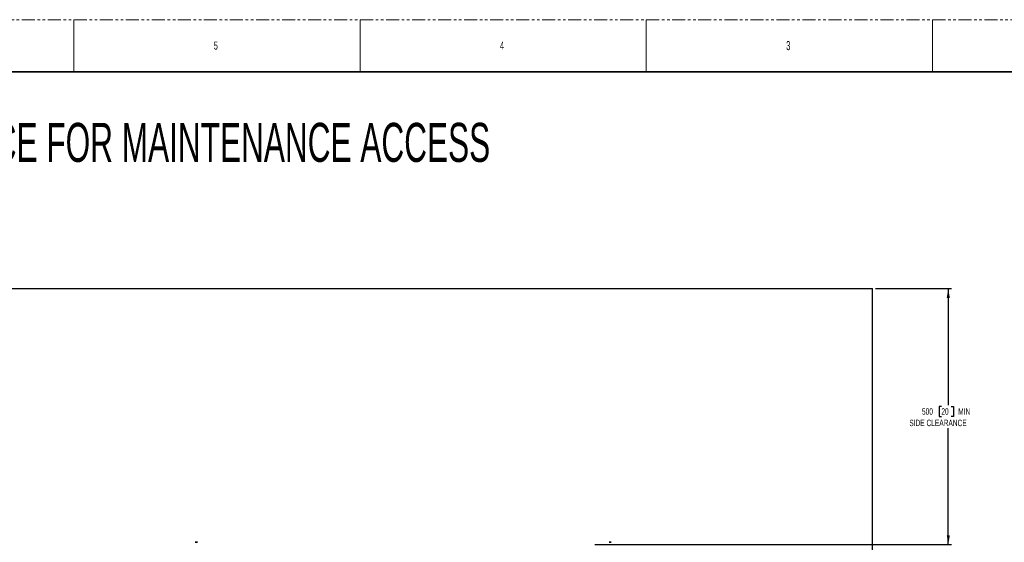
# Model space of a CAD drawing. Header units: millimetres. Extents: x 0 to 1118, y 0 to 864.
# Tile 85 of 86: x 393 to 873, y 608 to 864. Entities that reach past the tile are written whole.
import ezdxf

# ---------------------------------------------------------------- set-up
doc = ezdxf.new("R2010")
doc.units = ezdxf.units.MM
doc.linetypes.add('PHANTOM', pattern=[12.7, 6.35, -1.27, 1.27, -1.27, 1.27, -1.27])
doc.layers.add('ALPHAREV', color=7, linetype='Continuous', lineweight=25)
doc.styles.add('SLDTEXTSTYLE0', font='TXT', dxfattribs={"width": 0.605})
doc.styles.add('SLDTEXTSTYLE1', font='TXT', dxfattribs={"width": 0.6})
doc.dimstyles.new('SLDDIMSTYLE0', dxfattribs={"dimtxt": 3.175, "dimasz": 4.572, "dimexe": 0, "dimexo": 0.0625, "dimgap": 0.79375, "dimtad": 0, "dimtih": 1, "dimtoh": 1, "dimdec": 0, "dimlfac": 4, "dimrnd": 1e-09, "dimzin": 12, "dimdsep": 46, "dimtxsty": 'SLDTEXTSTYLE0', "dimsah": 1, "dimcen": 0.09, "dimadec": 0, "dimazin": 3, "dimtfac": 1, "dimtofl": 0, "dimtmove": 0, "dimatfit": 3, "dimfxl": 1, "dimfrac": 2, "dimtolj": 1, "dimtzin": 12, "dimarcsym": 0})

# ---------------------------------------------------------------- blocks, each defined once
blk = doc.blocks.new('_D_3')
at = {"layer": 'ALPHAREV'}
for p, q in [((810.44, 732.2), (847.52, 732.2)), ((845.92, 732.2), (845.92, 675.3)), ((842.53, 674.58), (841.44, 674.58)), ((841.44, 674.58), (841.44, 669.7)), ((847.38, 674.58), (848.47, 674.58)), ((848.47, 674.58), (848.47, 669.7)), ((841.44, 669.7), (842.53, 669.7)), ((848.47, 669.7), (847.38, 669.7)), ((845.92, 607.2), (845.92, 664.1)), ((673.43, 607.2), (847.52, 607.2))]:
    blk.add_line(p, q, dxfattribs=at)
for points in [[(845.92, 732.2), (845.16, 727.63), (846.68, 727.63)], [(845.92, 607.2), (846.68, 611.77), (845.16, 611.77)]]:
    blk.add_solid(points, dxfattribs=at)
at = {"layer": 'ALPHAREV', "char_height": 3.175, "attachment_point": 1, "style": 'SLDTEXTSTYLE0'}
for s, insert in [('500', (833.07, 673.8)), ('20', (842.53, 673.8)), ('MIN', (850.76, 673.8)), ('SIDE CLEARANCE', (826.89, 668.2))]:
    blk.add_mtext(s, dxfattribs=dict(at, insert=insert))

msp = doc.modelspace()

# ---------------------------------------------------------------- linework, layer by layer
at = {"color": 7, "linetype": 'PHANTOM', "lineweight": 18}
msp.add_line((0, 863.6), (1117.6, 863.6), dxfattribs=at)
at = {"color": 7, "linetype": 'Continuous', "lineweight": 18}
for p, q in [((419.1, 863.6), (419.1, 838.2)), ((558.8, 863.6), (558.8, 838.2)), ((698.5, 863.6), (698.5, 838.2)), ((838.2, 863.6), (838.2, 838.2))]:
    msp.add_line(p, q, dxfattribs=at)
at = {"color": 7, "linetype": 'Continuous', "lineweight": 35}
for p, q in [((12.7, 838.2), (1104.9, 838.2)), ((479.141157, 608.276134), (478.315068, 608.276134)), ((479.370598, 608.276134), (479.141157, 608.276134)), ((681.077037, 608.276134), (680.360068, 608.276134)), ((681.415598, 608.276134), (681.077037, 608.276134))]:
    msp.add_line(p, q, dxfattribs=at)
at = {"layer": 'ALPHAREV'}
for p in [(271.327469, 732.202581), (808.843887, 386.556134)]:
    msp.add_line(p, (808.843887, 732.202581), dxfattribs=at)

# ---------------------------------------------------------------- texts
at = {"color": 7, "linetype": 'Continuous', "lineweight": 0, "attachment_point": 1, "style": 'SLDTEXTSTYLE1'}
for s, insert, char_height in [('5', (487.3625, 852.929182), 3.96875), ('4', (627.0625, 852.929182), 3.96875), ('3', (766.79425, 853.172684), 4.445)]:
    msp.add_mtext(s, dxfattribs=dict(at, insert=insert, char_height=char_height))
at = {"layer": 'ALPHAREV', "insert": (233.549692, 813.183915), "char_height": 19.05, "attachment_point": 1, "style": 'SLDTEXTSTYLE0'}
msp.add_mtext('MINIMUM CLEARANCE FOR MAINTENANCE ACCESS', dxfattribs=at)

# ---------------------------------------------------------------- dimensions: what is measured, and where the dimension line sits
at = {"layer": 'ALPHAREV'}
dim = msp.add_linear_dim(base=(845.92282, 732.202581), p1=(671.827833, 607.202581), p2=(808.843887, 732.202581), angle=90, text='<> MIN\\PSIDE CLEARANCE', dimstyle='SLDDIMSTYLE0', dxfattribs=at)
dim.commit()
dim.dimension.update_dxf_attribs({"geometry": '_D_3', "text_midpoint": (845.92282, 669.702581), "dimtype": 160})

doc.saveas('drawing.dxf')
